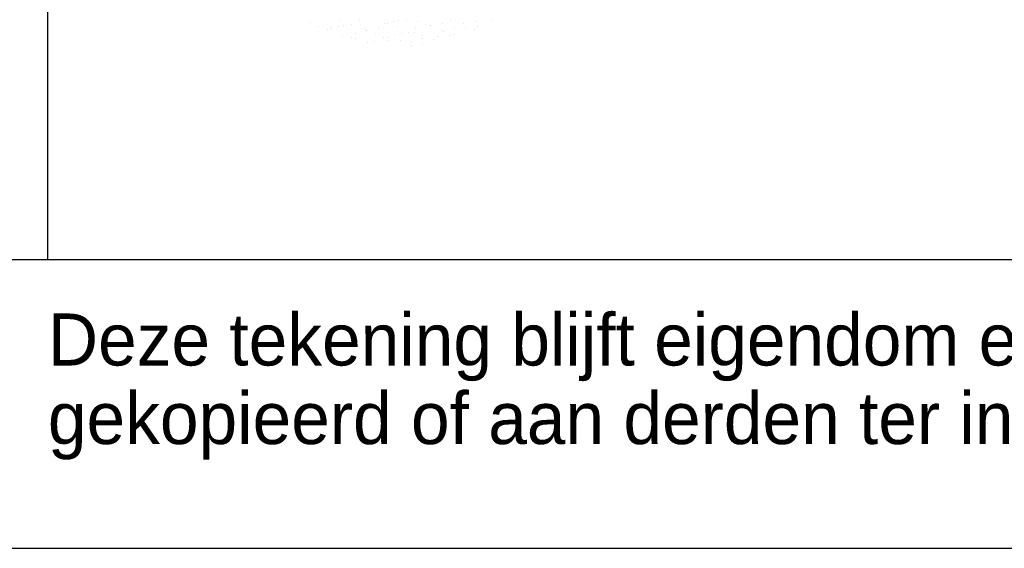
# Model space of a CAD drawing. Extents: x -4389 to 148511, y -40018 to 84100.
# Tile 12 of 28: x 129914 to 133325, y 0 to 1829. Entities that reach past the tile are written whole.
import ezdxf

# ---------------------------------------------------------------- set-up
doc = ezdxf.new("R2010")
doc.units = 0
doc.header["$LTSCALE"] = 100
doc.layers.get('0').update_dxf_attribs({"linetype": 'CONTINUOUS'})
for name, color, linetype in [('00KAD025', 2, 'CONTINUOUS'), ('00KAD070', 5, 'CONTINUOUS'), ('BL$4----', 7, 'CONTINUOUS')]:
    doc.layers.add(name, color=color, linetype=linetype)
doc.styles.add('BURO-018', font='BUROFONT.shx', dxfattribs={"height": 180})
doc.styles.add('BURO-025', font='BUROFONT.shx', dxfattribs={"height": 250})
doc.styles.add('BURO-035', font='BUROFONT.shx', dxfattribs={"height": 350})
doc.styles.add('BURO-050', font='BUROFONT.shx', dxfattribs={"height": 500})

# ---------------------------------------------------------------- blocks, each defined once
blk = doc.blocks.new('KUIJPERSKLEUR')
at = {"color": 1}
blk.add_line((-185, 10), (-185, 73), dxfattribs=at)
at = {"color": 161}
for p, q in [((-175.886, 18.199), (-175.886, 18.199)), ((-174.902, 18.249), (-174.902, 18.249)), ((-170.598, 18.151), (-170.598, 18.151)), ((-170.178, 18.218), (-170.178, 18.218)), ((-169.588, 18.288), (-169.588, 18.288)), ((-175.61, 18.072), (-175.61, 18.072)), ((-175.308, 17.945), (-175.308, 17.945)), ((-175.218, 18.038), (-175.218, 18.038)), ((-175.169, 17.953), (-175.169, 17.953)), ((-174.922, 18.063), (-174.922, 18.063)), ((-174.792, 17.762), (-174.792, 17.762)), ((-174.344, 17.808), (-174.344, 17.808)), ((-173.649, 17.811), (-173.649, 17.811)), ((-172.994, 17.789), (-172.994, 17.789)), ((-172.736, 17.815), (-172.736, 17.815)), ((-172.506, 17.861), (-172.506, 17.861)), ((-172.292, 17.865), (-172.292, 17.865)), ((-172.261, 18.013), (-172.261, 18.013)), ((-171.363, 17.911), (-171.363, 17.911)), ((-171.297, 17.876), (-171.297, 17.876)), ((-171.051, 17.754), (-171.051, 17.754)), ((-170.928, 17.784), (-170.928, 17.784)), ((-170.542, 17.996), (-170.542, 17.996)), ((-170.221, 17.96), (-170.221, 17.96)), ((-170.098, 18.046), (-170.098, 18.046)), ((-174.487, 17.684), (-174.487, 17.684)), ((-174.357, 17.635), (-174.357, 17.635)), ((-173.916, 17.515), (-173.916, 17.515)), ((-173.69, 17.523), (-173.69, 17.523)), ((-173.38, 17.671), (-173.38, 17.671)), ((-173.246, 17.573), (-173.246, 17.573)), ((-173.214, 17.685), (-173.214, 17.685)), ((-172.773, 17.565), (-172.773, 17.565)), ((-172.449, 17.412), (-172.449, 17.412)), ((-172.415, 17.534), (-172.415, 17.534)), ((-172.071, 17.734), (-172.071, 17.734)), ((-172.03, 17.652), (-172.03, 17.652)), ((-172.005, 17.462), (-172.005, 17.462)), ((-171.63, 17.615), (-171.63, 17.615)), ((-171.495, 17.704), (-171.495, 17.704)), ((-172.396, 17.374), (-172.396, 17.374))]:
    blk.add_line(p, q, dxfattribs=at)
at = {"color": 163}
for p, q in [((-174.774, 18.088), (-174.774, 18.088)), ((-174.467, 18.122), (-174.467, 18.122)), ((-174.189, 18.287), (-174.189, 18.287)), ((-173.325, 18.172), (-173.325, 18.172)), ((-173.225, 18.15), (-173.225, 18.15)), ((-173.024, 18.219), (-173.024, 18.219)), ((-172.839, 18.268), (-172.839, 18.268)), ((-172.58, 18.269), (-172.58, 18.269)), ((-172.182, 18.221), (-172.182, 18.221)), ((-171.875, 18.131), (-171.875, 18.131)), ((-171.783, 18.107), (-171.783, 18.107)), ((-171.74, 18.102), (-171.74, 18.102)), ((-171.339, 18.158), (-171.339, 18.158)), ((-171.039, 18.271), (-171.039, 18.271)), ((-174.026, 18.002), (-174.026, 18.002)), ((-173.977, 17.926), (-173.977, 17.926)), ((-173.958, 17.926), (-173.958, 17.926)), ((-173.533, 17.977), (-173.533, 17.977)), ((-172.883, 18.052), (-172.883, 18.052)), ((-170.911, 17.994), (-170.911, 17.994))]:
    blk.add_line(p, q, dxfattribs=at)
at = {"color": 1, "style": 'BURO-018'}
for s, p in [('Deze tekening blijft eigendom en mag zonder onze schriftelijke toestemming niet', (-185, 6.326)), ('gekopieerd of aan derden ter inzage worden gegeven, noch voor of door derden worden gebruikt', (-185, 3.607))]:
    blk.add_text(s, height=1.8, dxfattribs=at).set_placement(p)
at = {"color": 150, "style": 'BURO-025'}
for tag, p in [('TKSCHAAL', (-167, 67)), ('TKBLADNR', (-124, 67)), ('TKDATCREAT', (-81, 67)), ('TKDATA', (-30, 67)), ('TKINIT', (-30, 58)), ('PRPRLEID', (-30, 49)), ('PRGRLEID', (-30, 40))]:
    blk.add_attdef(tag, p, '', height=2.5, dxfattribs=at)
at = {"color": 3, "style": 'BURO-035'}
for tag, p in [('PROMSCHR', (-177, 55)), ('TK1OMSCHR', (-177, 42))]:
    blk.add_attdef(tag, p, '', height=3.5, dxfattribs=at)
at = {"color": 1, "style": 'BURO-025'}
blk.add_attdef('TKFILE', (-4, 40), '', height=2.5, rotation=90, dxfattribs=at)
blk.add_attdef('PRNAAM', (-30, 31.5), '', height=2.5, dxfattribs=at)
at = {"color": 4, "style": 'BURO-050'}
blk.add_attdef('TKTEKNR', (-48, 19), '', height=5, dxfattribs=at)
blk = doc.blocks.new('A$C5B61664F')
at = {"layer": '00KAD025', "linetype": 'CONTINUOUS'}
blk.add_line((0, 0), (152900, 0), dxfattribs=at)
at = {"layer": '00KAD070', "linetype": 'CONTINUOUS'}
blk.add_line((1000, 1000), (151900, 1000), dxfattribs=at)

msp = doc.modelspace()

# ---------------------------------------------------------------- block references
at = {"layer": 'BL$4----'}
msp.add_blockref('A$C5B61664F', (-4388.6, 0), dxfattribs=at)
at = {"layer": 'BL$4----', "xscale": 100, "yscale": 100, "zscale": 100}
msp.add_blockref('KUIJPERSKLEUR', (148511.4, 0), dxfattribs=at)

doc.saveas('drawing.dxf')
